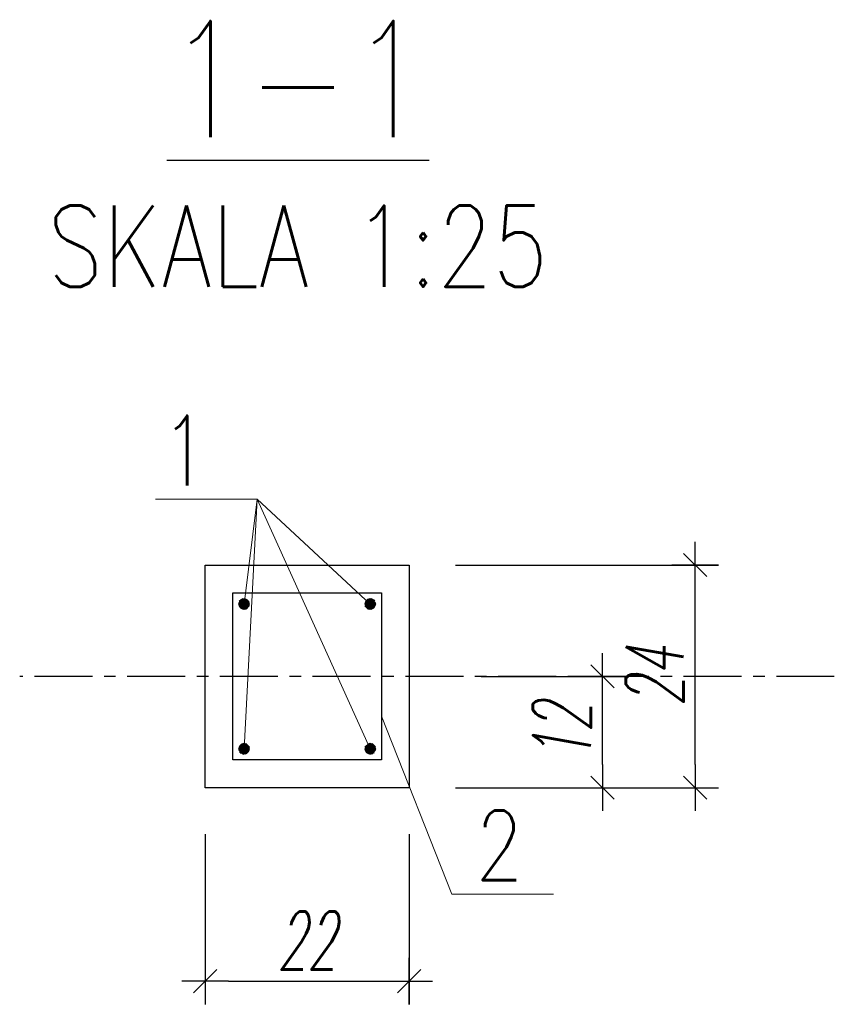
# Model space of a CAD drawing. Header units: millimetres. Extents: x 1010 to 2999, y -764 to 634.
# Tile 2 of 3: x 2323 to 2411, y -764 to -658. Entities that reach past the tile are written whole.
import ezdxf
from ezdxf.enums import TextEntityAlignment as Align

# ---------------------------------------------------------------- set-up
doc = ezdxf.new("R2010")
doc.units = ezdxf.units.MM
doc.header["$LTSCALE"] = 5
doc.linetypes.add('CENTER', pattern=[2, 1.25, -0.25, 0.25, -0.25])
for name, color, linetype in [('K-OSIE', 1, 'CENTER'), ('K-S$UPY', 4, 'Continuous'), ('K-WYMIARY', 254, 'Continuous'), ('K-ZBROJ_06', 101, 'Continuous'), ('K-ZBROJ_12', 161, 'Continuous'), ('N-20', 254, 'Continuous'), ('N-35', 101, 'Continuous'), ('N-50', 4, 'Continuous'), ('ZBROJA_NIEZLICZAC', 9, 'Continuous')]:
    doc.layers.add(name, color=color, linetype=linetype)
doc.styles.add('ROMANS', font='ROMANS.SHX', dxfattribs={"width": 0.8, "oblique": 15})
doc.styles.add('STYL_ZBROJA', font='ROMANSZB.SHX', dxfattribs={"width": 0.8})
doc.styles.add('WYM1', font='romans.shx', dxfattribs={"width": 0.6, "oblique": 10})
doc.dimstyles.new('CM25', dxfattribs={"dimscale": 2.5, "dimtxt": 2.5, "dimasz": 1, "dimexe": 1, "dimexo": 2, "dimgap": 0.5, "dimtad": 1, "dimdec": 1, "dimrnd": 0.5, "dimdsep": 46, "dimtxsty": 'WYM1', "dimblk": 'A3', "dimblk1": 'A3', "dimblk2": 'A3', "dimcen": 0, "dimdle": 1, "dimclrd": 253, "dimclre": 251, "dimclrt": 30, "dimaunit": 1, "dimadec": 0, "dimazin": 0, "dimtfac": 1, "dimtdec": 1, "dimtix": 1, "dimtmove": 0, "dimatfit": 0, "dimfxl": 1, "dimtvp": 0.5, "dimtolj": 1, "dimtzin": 15, "dimarcsym": 0})

# ---------------------------------------------------------------- blocks, each defined once
blk = doc.blocks.new('A3')
at = {"color": 253}
for p, q in [((0, -1), (0, 1)), ((-1, 0), (1, 0))]:
    blk.add_line(p, q, dxfattribs=at)
at = {"color": 252}
blk.add_line((-0.5, -0.5), (0.5, 0.5), dxfattribs=at)
blk = doc.blocks.new('*D16')
at = {"layer": 'DEFPOINTS', "color": 0, "transparency": 16777216}
for p in [(2368.1, -728.82), (2386.17, -728.82), (2365.33, -740.82)]:
    blk.add_point(p, dxfattribs=at)
at = {"layer": 'K-WYMIARY', "color": 251, "lineweight": -2, "transparency": 16777216}
for p, q in [((2373.1, -728.82), (2388.67, -728.82)), ((2370.33, -740.82), (2388.67, -740.82))]:
    blk.add_line(p, q, dxfattribs=at)
at = {"layer": 'K-WYMIARY', "color": 253, "lineweight": -2, "transparency": 16777216}
blk.add_line((2386.17, -738.32), (2386.17, -731.32), dxfattribs=at)
at = {"layer": 'K-WYMIARY', "color": 253, "lineweight": -2, "transparency": 16777216, "xscale": 2.5, "yscale": 2.5, "zscale": 2.5}
for p, rotation in [((2386.17, -728.82), 90), ((2386.17, -740.82), 270)]:
    blk.add_blockref('A3', p, dxfattribs=dict(at, rotation=rotation))
at = {"layer": 'K-WYMIARY', "color": 30, "transparency": 16777216, "insert": (2381.8, -734.82), "char_height": 6.25, "attachment_point": 5, "rotation": 90, "style": 'WYM1'}
blk.add_mtext('\\A1;12', dxfattribs=at)
blk = doc.blocks.new('*D17')
at = {"layer": 'DEFPOINTS', "color": 0, "transparency": 16777216}
for p in [(2365.33, -716.82), (2396.17, -716.82), (2365.33, -740.82)]:
    blk.add_point(p, dxfattribs=at)
at = {"layer": 'K-WYMIARY', "color": 251, "lineweight": -2, "transparency": 16777216}
for p, q in [((2370.33, -716.82), (2398.67, -716.82)), ((2370.33, -740.82), (2398.67, -740.82))]:
    blk.add_line(p, q, dxfattribs=at)
at = {"layer": 'K-WYMIARY', "color": 253, "lineweight": -2, "transparency": 16777216}
blk.add_line((2396.17, -738.32), (2396.17, -719.32), dxfattribs=at)
at = {"layer": 'K-WYMIARY', "color": 253, "lineweight": -2, "transparency": 16777216, "xscale": 2.5, "yscale": 2.5, "zscale": 2.5}
for p, rotation in [((2396.17, -716.82), 90), ((2396.17, -740.82), 270)]:
    blk.add_blockref('A3', p, dxfattribs=dict(at, rotation=rotation))
at = {"layer": 'K-WYMIARY', "color": 30, "transparency": 16777216, "insert": (2391.8, -728.82), "char_height": 6.25, "attachment_point": 5, "rotation": 90, "style": 'WYM1'}
blk.add_mtext('\\A1;24', dxfattribs=at)
blk = doc.blocks.new('Z1')
h = blk.add_hatch()
h.set_pattern_fill('ANSI31', color=256, scale=0.5, style=0)
h.set_pattern_definition([(45, (0, 0), (-0.044194, 0.044194), [])])
h.paths.add_polyline_path([(0.5, 0, 1), (-0.5, 0, 1)])
blk = doc.blocks.new('*D26')
at = {"layer": 'DEFPOINTS', "color": 0, "transparency": 16777216}
for p in [(2343.33, -740.82), (2365.33, -740.82), (2365.33, -761.67)]:
    blk.add_point(p, dxfattribs=at)
at = {"layer": 'K-WYMIARY', "color": 251, "lineweight": -2, "transparency": 16777216}
for p, q in [((2343.33, -745.82), (2343.33, -764.17)), ((2365.33, -745.82), (2365.33, -764.17))]:
    blk.add_line(p, q, dxfattribs=at)
at = {"layer": 'K-WYMIARY', "color": 253, "lineweight": -2, "transparency": 16777216}
blk.add_line((2345.83, -761.67), (2362.83, -761.67), dxfattribs=at)
at = {"layer": 'K-WYMIARY', "color": 253, "lineweight": -2, "transparency": 16777216, "xscale": 2.5, "yscale": 2.5, "zscale": 2.5, "rotation": 180}
blk.add_blockref('A3', (2343.33, -761.67), dxfattribs=at)
at = {"layer": 'K-WYMIARY', "color": 253, "lineweight": -2, "transparency": 16777216, "xscale": 2.5, "yscale": 2.5, "zscale": 2.5}
blk.add_blockref('A3', (2365.33, -761.67), dxfattribs=at)
at = {"layer": 'K-WYMIARY', "color": 30, "transparency": 16777216, "insert": (2354.33, -757.29), "char_height": 6.25, "attachment_point": 5, "style": 'WYM1'}
blk.add_mtext('\\A1;22', dxfattribs=at)

msp = doc.modelspace()

# ---------------------------------------------------------------- linework, layer by layer
at = {"layer": 'K-OSIE'}
msp.add_line((2411.1732, -728.8234), (2323.3307, -728.8234), dxfattribs=at)
at = {"layer": 'K-S$UPY'}
msp.add_lwpolyline([(2343.3307, -716.8235), (2365.3308, -716.8235), (2365.3308, -740.8235), (2343.3307, -740.8235)], close=True, dxfattribs=at)
at = {"layer": 'K-ZBROJ_06'}
msp.add_lwpolyline([(2346.3307, -719.8235), (2362.3308, -719.8235), (2362.3308, -737.8235), (2346.3307, -737.8235)], close=True, dxfattribs=at)
at = {"layer": 'N-20', "lineweight": 0}
for points in [[(2347.5307, -721.0235), (2348.9513, -709.7352), (2337.9938, -709.7352)], [(2361.1308, -721.0235), (2348.9513, -709.7352), (2337.9938, -709.7352)], [(2361.1308, -736.6235), (2348.9513, -709.7352), (2337.9938, -709.7352)], [(2347.5307, -736.6235), (2348.9513, -709.7352), (2337.9938, -709.7352)], [(2362.3308, -733.1159), (2369.9357, -752.2839), (2380.8932, -752.2839)]]:
    msp.add_lwpolyline(points, dxfattribs=at)

# ---------------------------------------------------------------- block references
at = {"layer": 'K-ZBROJ_12', "yscale": 1.19999999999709}
for p, xscale in [((2347.5307, -721.0235), 1.19999999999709), ((2361.1308, -721.0235), -1.19999999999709)]:
    msp.add_blockref('Z1', p, dxfattribs=dict(at, xscale=xscale))
at = {"layer": 'K-ZBROJ_12', "yscale": 1.19999999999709, "rotation": 180}
for p, xscale in [((2347.5307, -736.6235), -1.19999999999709), ((2361.1308, -736.6235), 1.19999999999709)]:
    msp.add_blockref('Z1', p, dxfattribs=dict(at, xscale=xscale))

# ---------------------------------------------------------------- texts
at = {"layer": 'N-35', "linetype": 'Continuous', "style": 'ROMANS', "width": 0.8}
msp.add_text('SKALA 1:25', height=8.75, dxfattribs=at).set_placement((2353.3307, -689.4445), align=Align.BOTTOM_CENTER)
at = {"layer": 'N-50', "style": 'ROMANS', "width": 0.8}
msp.add_text('%%U1-1', height=12.5, dxfattribs=at).set_placement((2353.3307, -674.4445), align=Align.BOTTOM_CENTER)
at = {"layer": 'ZBROJA_NIEZLICZAC', "char_height": 2.5, "attachment_point": 9, "style": 'STYL_ZBROJA'}
for s, insert in [('\\H7.5;\\C101;\\H10;\\C256;\\H7.5;\\C101;1\\H10;\\C256;', (2343.6969, -708.2352)), ('\\H7.5;\\C101;\\H10;\\C256;\\H7.5;\\C101;2\\H10;\\C256;', (2377.6205, -750.7839))]:
    msp.add_mtext(s, dxfattribs=dict(at, insert=insert))

# ---------------------------------------------------------------- dimensions: what is measured, and where the dimension line sits
at = {"layer": 'K-WYMIARY'}
for base, p2, picture, middle in [((2396.1732, -716.8235), (2365.3308, -716.8235), '*D17', (2391.7982, -728.8235)), ((2386.1732, -728.8235), (2368.0982, -728.8235), '*D16', (2381.7982, -734.8235))]:
    dim = msp.add_linear_dim(base=base, p1=(2365.3308, -740.8235), p2=p2, angle=90, dimstyle='CM25', dxfattribs=at)
    dim.commit()
    dim.dimension.update_dxf_attribs({"geometry": picture, "text_midpoint": middle})
dim = msp.add_linear_dim(base=(2365.3308, -761.6659), p1=(2343.3307, -740.8235), p2=(2365.3308, -740.8235), dimstyle='CM25', dxfattribs=at)
dim.commit()
dim.dimension.update_dxf_attribs({"geometry": '*D26', "text_midpoint": (2354.3307, -757.2909)})

doc.saveas('drawing.dxf')
